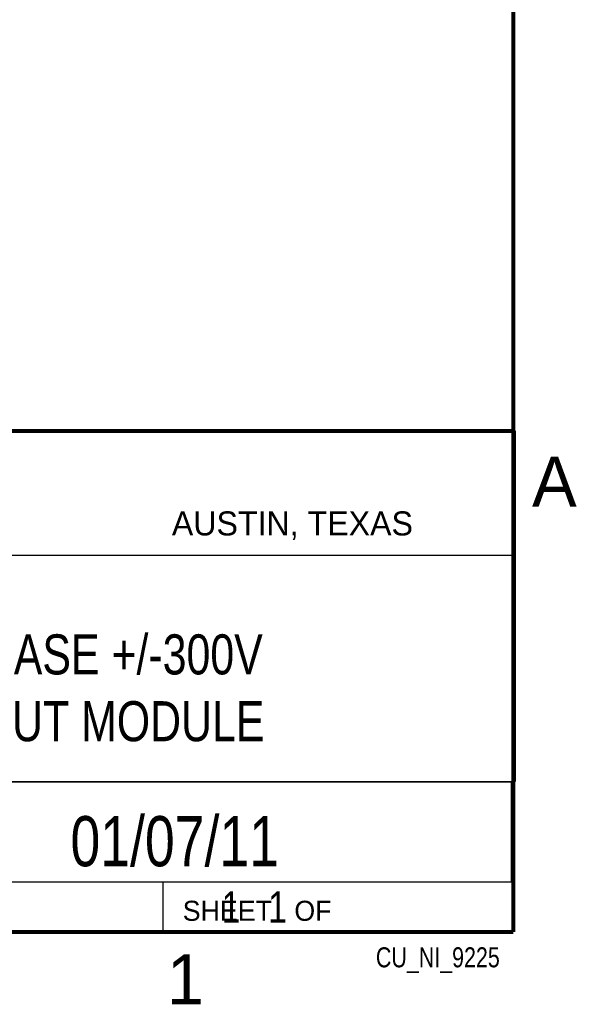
# Model space of a CAD drawing. Header units: inches. Extents: x 0 to 34, y 0 to 22.
# Tile 18 of 35: x 31 to 33.8, y 0.1 to 5.1. Entities that reach past the tile are written whole.
import ezdxf
from ezdxf.enums import TextEntityAlignment as Align

# ---------------------------------------------------------------- set-up
doc = ezdxf.new("R2010")
doc.units = ezdxf.units.IN
doc.header["$LTSCALE"] = 1.87
doc.header["$MEASUREMENT"] = 0
doc.layers.get('0').update_dxf_attribs({"linetype": 'CONTINUOUS'})
doc.styles.get("Standard").update_dxf_attribs({"font": 'txt', "width": 0.8})

msp = doc.modelspace()

# ---------------------------------------------------------------- linework, layer by layer
at = {"color": 2, "linetype": 'CONTINUOUS'}
for p, q in [((28.3793, 3.0003), (33.5093, 3.0003)), ((33.5093, 3.0003), (33.5093, 1.2503)), ((28.7231, 2.38), (33.5, 2.38)), ((28.3793, 1.2503), (33.5093, 1.2503)), ((30.13, 1.2499), (33.49, 1.2499)), ((33.49, 1.2499), (33.49, 0.7499)), ((28.38, 0.75), (33.5, 0.75)), ((30.13, 0.7499), (33.49, 0.7499)), ((31.75, 0.75), (33.5, 0.75)), ((31.75, 0.75), (31.75, 0.5)), ((33.5, 0.75), (33.5, 0.5)), ((31.75, 0.5), (33.5, 0.5)), ((32.4953, 0.5017), (33.4953, 0.5017)), ((32.4953, 0.5017), (32.4953, 0.5012)), ((32.4953, 0.5012), (33.4953, 0.5012)), ((33.4953, 0.5017), (33.4953, 0.5012))]:
    msp.add_line(p, q, dxfattribs=at)
at = {"color": 7, "linetype": 'CONTINUOUS', "const_width": 0.02}
for points in [[(33.5, 0.5), (33.5, 21.5)], [(25.58, 3), (33.5, 3)], [(0.5, 0.5), (33.5, 0.5)]]:
    msp.add_lwpolyline(points, dxfattribs=at)

# ---------------------------------------------------------------- texts
at = {"color": 2, "linetype": 'CONTINUOUS'}
for s, height, p in [('A', 0.25, (33.5939, 2.6228)), ('AUSTIN, TEXAS', 0.12, (31.7957, 2.479)), ('SHEET   OF', 0.1, (31.8499, 0.5557)), ('1', 0.25, (31.7706, 0.139))]:
    msp.add_text(s, height=height, dxfattribs=at).set_placement(p)
at = {"color": 7, "linetype": 'CONTINUOUS', "width": 0.8}
msp.add_text('01/07/11', height=0.25, dxfattribs=at).set_placement((31.81, 0.828), align=Align.CENTER)
at = {"color": 2, "linetype": 'CONTINUOUS', "width": 0.8}
msp.add_text('CU_NI_9225', height=0.1, dxfattribs=at).set_placement((33.4328, 0.3236), align=Align.RIGHT)
at = {"color": 7, "linetype": 'CONTINUOUS'}
for s, insert, char_height, width, attachment_point in [('NI-9225, 3-PHASE +/-300V\\PANALOG, INPUT MODULE', (30.9443, 1.9853), 0.2, 3.84, 2), ('     1   1', (31.8125, 0.7031), 0.15625, 1.25, 1)]:
    msp.add_mtext(s, dxfattribs=dict(at, insert=insert, char_height=char_height, width=width, attachment_point=attachment_point))

doc.saveas('drawing.dxf')
